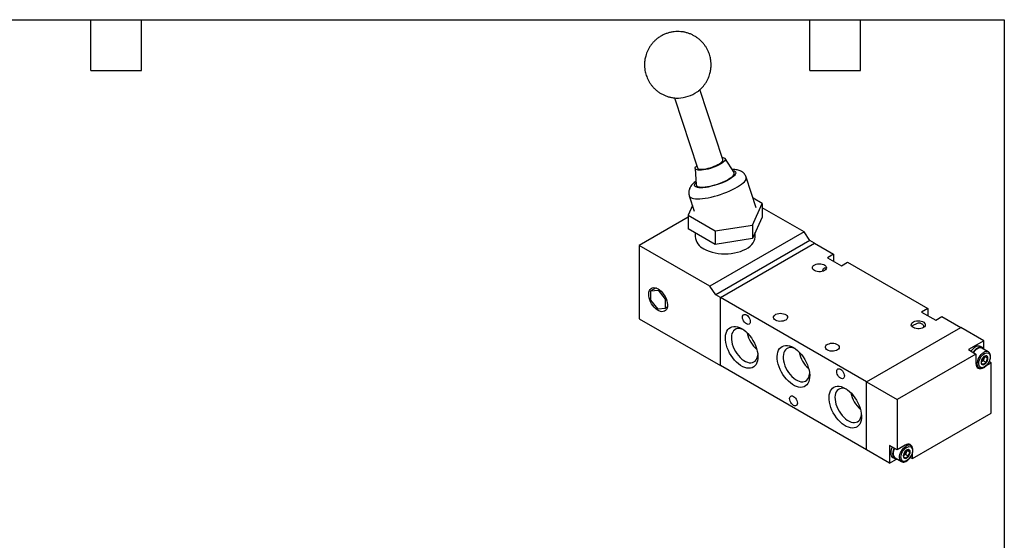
# Model space of a CAD drawing. Header units: millimetres. Extents: x 13 to 546, y 13 to 419.
# Tile 3 of 3: x 250 to 546, y 263 to 419. Entities that reach past the tile are written whole.
import ezdxf

# ---------------------------------------------------------------- set-up
doc = ezdxf.new("R2010")
doc.units = ezdxf.units.MM
doc.header["$LTSCALE"] = 2
doc.layers.add('TEXT', color=140, linetype='Continuous', lineweight=25)

msp = doc.modelspace()

# ---------------------------------------------------------------- linework, layer by layer
for p, q in [((461.606353, 377.031637), (454.713372, 398.080634)), ((447.109747, 395.593686), (454.003627, 374.541948)), ((464.948423, 373.201791), (462.280478, 377.353625)), ((453.269624, 374.402812), (453.574337, 369.477083)), ((471.594708, 362.59661), (468.599329, 371.743554)), ((451.493195, 366.141754), (452.980359, 361.600422)), ((470.4525, 357.384982), (473.441085, 363.823789)), ((473.441085, 363.823789), (470.668738, 365.424231)), ((473.441085, 363.823789), (473.441085, 359.741085)), ((452.452192, 363.21328), (451.133983, 360.373243)), ((485.975611, 355.361822), (473.441085, 362.59785)), ((451.133983, 359.740422), (436.478136, 351.279781)), ((451.133983, 360.373243), (459.298949, 355.659708)), ((451.133983, 360.373243), (451.133983, 356.290539)), ((473.441085, 359.741085), (470.4525, 353.302277)), ((459.298949, 351.577004), (451.133983, 356.290539)), ((453.287534, 355.04732), (453.287534, 353.933108)), ((485.975611, 355.361822), (457.69134, 339.03366)), ((459.298949, 355.659708), (470.4525, 357.384982)), ((459.298949, 355.659708), (459.298949, 351.577004)), ((470.4525, 357.384982), (470.4525, 353.302277)), ((471.287534, 353.933108), (471.287534, 355.101331)), ((487.743378, 352.70823), (485.975611, 355.361822)), ((470.4525, 353.302277), (459.298949, 351.577004)), ((487.743378, 352.70823), (459.459107, 336.380068)), ((460.87332, 335.56366), (489.157592, 351.891822)), ((489.157592, 351.891822), (487.743378, 352.70823)), ((489.157592, 351.891822), (494.814446, 348.62619)), ((436.478136, 351.279781), (436.478136, 329.23318)), ((457.69134, 339.03366), (436.478136, 351.279781)), ((494.814446, 348.62619), (492.975968, 347.564859)), ((492.975968, 347.564859), (497.218609, 345.115635)), ((494.744022, 346.544183), (494.814446, 346.584838)), ((494.814446, 348.62619), (494.814446, 346.584838)), ((494.814446, 346.584838), (494.815615, 346.502854)), ((497.218609, 345.115635), (499.057086, 346.176965)), ((499.057086, 346.176965), (523.098717, 332.298027)), ((441.535176, 338.466745), (440.01367, 337.588398)), ((440.01367, 337.588398), (442.134991, 337.778076)), ((440.01367, 334.759818), (440.01367, 337.588398)), ((442.475593, 337.974702), (442.134991, 337.778076)), ((442.134991, 337.778076), (444.256311, 335.139174)), ((459.459107, 336.380068), (457.69134, 339.03366)), ((442.134991, 332.120916), (440.01367, 334.759818)), ((444.519578, 335.291155), (444.256311, 335.139174)), ((444.256311, 335.139174), (444.256311, 332.310594)), ((460.87332, 335.56366), (459.459107, 336.380068)), ((460.87332, 315.15014), (460.87332, 335.56366)), ((504.713941, 310.255008), (460.87332, 335.56366)), ((444.256311, 332.310594), (442.134991, 332.120916)), ((444.880897, 332.671159), (444.256311, 332.310594)), ((523.098717, 332.298027), (521.260239, 331.236697)), ((521.260239, 331.236697), (525.50288, 328.787473)), ((523.098717, 332.298027), (523.098717, 330.256675)), ((436.478136, 329.23318), (460.87332, 315.15014)), ((523.028294, 330.216021), (523.098717, 330.256675)), ((523.098717, 330.256675), (523.099886, 330.174692)), ((525.50288, 328.787473), (527.341358, 329.848803)), ((527.341358, 329.848803), (532.998212, 326.583171)), ((504.713941, 310.255008), (532.998212, 326.583171)), ((539.927858, 322.582771), (532.998212, 326.583171)), ((539.927858, 322.582771), (535.331664, 319.929445)), ((539.927858, 320.139517), (539.927858, 322.582771)), ((535.331664, 319.929445), (537.594406, 318.623192)), ((539.518548, 320.567747), (538.952863, 320.89431)), ((541.302747, 319.249084), (539.393558, 320.351235)), ((537.594406, 318.623192), (513.906329, 304.948356)), ((537.594406, 318.623192), (537.594406, 315.765299)), ((539.731062, 316.549574), (539.220752, 316.254978)), ((539.986217, 317.20721), (539.731062, 316.549574)), ((540.642003, 316.023698), (539.731062, 316.549574)), ((540.241372, 317.864846), (539.986217, 317.20721)), ((540.241372, 317.864846), (541.152314, 317.33897)), ((504.713941, 289.841488), (460.87332, 315.15014)), ((537.74131, 314.954376), (538.55297, 314.485815)), ((538.55297, 314.485815), (538.520278, 314.505608)), ((539.220752, 316.254978), (539.119794, 316.196696)), ((539.122897, 316.204762), (539.220752, 316.254978)), ((540.743537, 315.133631), (542.1906, 315.969003)), ((542.1906, 315.969003), (541.571611, 316.326337)), ((542.1906, 300.862998), (542.1906, 315.969003)), ((504.713941, 289.841488), (504.713941, 310.255008)), ((504.713941, 310.255008), (513.906329, 304.948356)), ((513.906329, 304.948356), (513.906329, 289.842351)), ((518.502523, 287.188162), (542.1906, 300.862998)), ((511.643587, 285.841088), (504.713941, 289.841488)), ((513.906329, 289.842351), (511.643587, 291.148604)), ((511.643587, 291.148604), (511.643587, 285.841088)), ((516.381203, 291.271065), (513.906329, 289.842351)), ((517.968223, 291.080616), (517.156563, 291.549177)), ((511.643587, 285.841088), (513.759674, 287.062679)), ((512.618583, 287.529549), (513.184268, 287.202986)), ((513.309258, 287.419498), (515.218446, 286.317347)), ((515.886228, 288.086509), (515.78527, 288.028228)), ((515.788373, 288.036293), (515.886228, 288.086509)), ((516.396538, 288.381105), (515.886228, 288.086509)), ((516.651693, 289.038741), (516.396538, 288.381105)), ((517.30748, 287.85523), (516.396538, 288.381105)), ((516.906849, 289.696377), (516.651693, 289.038741)), ((516.906849, 289.696377), (517.81779, 289.170502)), ((517.887109, 287.543433), (518.502523, 287.188162)), ((518.502523, 287.188162), (518.502523, 288.849808)), ((515.218446, 286.317347), (515.185754, 286.337139))]:
    msp.add_line(p, q)
at = {"flags": 128}
for points in [[(461.383232, 377.71298), (461.591736, 377.686345), (461.92859, 377.601033), (462.168791, 377.473197), (462.306708, 377.305833), (462.339108, 377.102864), (462.265232, 376.869047), (462.086813, 376.609863), (461.808031, 376.331387), (461.435421, 376.040147), (460.977717, 375.742967), (460.445646, 375.446815), (459.851681, 375.158632), (459.209744, 374.885173), (458.53488, 374.632846), (457.842908, 374.407567), (457.150048, 374.214616), (456.472538, 374.058516), (455.826261, 373.942925), (455.226363, 373.870552), (454.686905, 373.843095), (454.220533, 373.861196), (453.838178, 373.924431), (453.548802, 374.031319), (453.359187, 374.179354), (453.273777, 374.365065), (453.294576, 374.584101), (453.421095, 374.831327), (453.650368, 375.100948), (453.780506, 375.223291)], [(454.003627, 374.541948), (454.097407, 374.398128), (454.297472, 374.274753), (454.593213, 374.192622), (454.976563, 374.153976), (455.437065, 374.15987), (455.962158, 374.210141), (456.537519, 374.30342), (457.147452, 374.437161), (457.775322, 374.607716), (458.404001, 374.810434), (459.016341, 375.039784), (459.595638, 375.289511), (460.126091, 375.552802), (460.59323, 375.822476), (460.984313, 376.091176), (461.288673, 376.351574), (461.498007, 376.596566), (461.606605, 376.819469), (461.611505, 377.014204), (461.606353, 377.031637)], [(453.574337, 369.477083), (453.581487, 369.418327), (453.676305, 369.208912), (453.875866, 369.037035), (454.176453, 368.905898), (454.572467, 368.817943), (455.056531, 368.774809), (455.619627, 368.7773), (456.251265, 368.825369), (456.939681, 368.91812), (457.672049, 369.053826), (458.434728, 369.229959), (459.213509, 369.443238), (459.993886, 369.689689), (460.761322, 369.964723), (461.501521, 370.263215), (462.200694, 370.579605), (462.845818, 370.908), (463.424874, 371.242282), (463.927076, 371.576224), (464.343069, 371.903605), (464.665104, 372.218328), (464.887181, 372.514528), (465.005165, 372.786689), (465.016856, 373.029741), (464.948423, 373.201791)], [(464.560559, 373.805382), (464.576613, 373.803645), (465.105982, 373.631553), (465.425604, 373.356385), (465.494672, 372.985896), (465.300814, 372.540637), (465.112265, 372.301115), (464.864101, 372.050383), (464.231533, 371.547863), (463.464738, 371.062356), (462.558858, 370.582248), (461.480432, 370.097033), (460.27065, 369.636784), (458.994672, 369.233525), (457.731616, 368.91474), (457.134479, 368.793733), (456.559007, 368.697489), (455.537688, 368.585584), (454.702977, 368.570707), (454.702977, 368.570707)], [(451.493195, 366.141754), (451.530014, 366.051135), (451.7042, 365.818158), (451.979648, 365.623108), (452.353013, 365.468352), (452.819764, 365.35577), (453.374235, 365.286728), (454.009695, 365.262064), (454.718431, 365.282078), (455.491839, 365.346526), (456.320532, 365.454626), (457.194451, 365.605065), (458.102986, 365.796019), (459.035111, 366.025169), (459.979509, 366.289733), (460.924717, 366.586499), (461.859263, 366.911867), (462.771801, 367.261885), (463.651254, 367.632306), (464.486948, 368.018632), (465.268738, 368.416175), (465.987134, 368.820108), (466.633416, 369.225529), (467.199739, 369.627517), (467.679229, 370.021191), (468.066064, 370.401773), (468.35555, 370.764643), (468.544173, 371.105397), (468.629642, 371.419898), (468.610921, 371.704329), (468.599329, 371.743554)], [(455.923573, 350.259271), (456.662286, 349.877417), (457.469282, 349.544793), (458.334765, 349.265437), (459.248229, 349.042741), (460.198586, 348.879407), (461.1743, 348.777418), (462.163528, 348.738012), (463.15426, 348.761667), (464.134472, 348.848097), (465.092264, 348.996252), (466.016011, 349.204334), (466.894499, 349.469816), (467.717065, 349.789477), (468.473724, 350.159436), (469.15529, 350.575202), (469.753492, 351.031729), (470.261067, 351.523475), (470.671854, 352.04447), (470.980866, 352.58839), (471.184354, 353.148634), (471.279846, 353.7184), (471.287534, 353.933108)], [(489.086881, 343.686921), (488.78446, 343.907718), (488.578396, 344.162825), (488.479796, 344.43849), (488.493978, 344.719851), (488.620175, 344.991739), (488.851586, 345.239498), (489.175734, 345.449771), (489.575144, 345.611221), (490.028285, 345.715145), (490.510727, 345.75594), (490.996462, 345.731408), (491.459303, 345.64287), (491.8743, 345.4951), (492.219078, 345.296063), (492.475051, 345.056491), (492.62842, 344.789298), (492.670917, 344.50889), (492.600249, 344.230382), (492.420228, 343.968789), (492.140558, 343.738214), (491.776316, 343.551088), (491.347138, 343.417497), (490.876162, 343.344645), (490.388778, 343.336458), (489.911261, 343.393378), (489.469354, 343.512337), (489.086881, 343.686921)], [(442.134991, 338.195246), (442.61001, 337.874336), (443.071363, 337.469284), (443.505779, 336.991742), (443.90076, 336.455449), (444.244942, 335.875832), (444.528426, 335.269566), (444.743054, 334.654092), (444.882653, 334.047116), (444.943207, 333.4661), (444.922974, 332.927759), (444.822536, 332.44758), (444.644781, 332.039376), (444.394825, 331.714891), (444.079857, 331.48346), (443.708939, 331.35174), (443.292742, 331.323521), (442.843238, 331.399615), (442.373359, 331.577832), (441.896622, 331.853046), (441.426743, 332.217339), (440.977239, 332.660232), (440.561042, 333.168982), (440.190124, 333.728955), (439.875156, 334.32404), (439.6252, 334.937119), (439.447445, 335.550553), (439.347007, 336.146697), (439.326774, 336.708399), (439.387328, 337.2195), (439.526927, 337.665298), (439.741556, 338.032967), (440.025039, 338.31193), (440.369222, 338.494162), (440.764202, 338.574421), (441.198618, 338.550397), (441.659972, 338.422781), (442.134991, 338.195246)], [(468.651495, 327.684771), (468.349524, 327.905003), (468.068132, 328.202042), (467.826495, 328.555646), (467.64108, 328.941717), (467.524524, 329.333945), (467.484769, 329.7056), (467.524524, 330.031355), (467.64108, 330.289009), (467.826495, 330.461005), (468.068132, 330.535621), (468.349524, 330.507772), (468.651495, 330.379356), (468.953466, 330.159124), (469.234858, 329.862084), (469.476495, 329.50848), (469.661909, 329.12241), (469.778466, 328.730182), (469.818221, 328.358527), (469.778466, 328.032772), (469.661909, 327.775117), (469.476495, 327.603121), (469.234858, 327.528506), (468.953466, 327.556355), (468.651495, 327.684771)], [(477.419619, 328.787473), (477.117198, 329.00827), (476.911134, 329.263377), (476.812534, 329.539042), (476.826716, 329.820403), (476.952913, 330.092291), (477.184324, 330.34005), (477.508472, 330.550323), (477.907882, 330.711773), (478.361023, 330.815697), (478.843465, 330.856492), (479.3292, 330.83196), (479.792042, 330.743422), (480.207038, 330.595652), (480.551816, 330.396615), (480.80779, 330.157043), (480.961159, 329.88985), (481.003655, 329.609442), (480.932987, 329.330934), (480.752966, 329.069341), (480.473296, 328.838766), (480.109054, 328.65164), (479.679876, 328.518049), (479.2089, 328.445197), (478.721516, 328.43701), (478.243999, 328.49393), (477.802092, 328.612889), (477.419619, 328.787473)], [(518.785366, 326.54235), (518.482945, 326.763147), (518.27688, 327.018255), (518.178281, 327.29392), (518.192462, 327.57528), (518.31866, 327.847169), (518.550071, 328.094928), (518.874219, 328.3052), (519.273629, 328.466651), (519.72677, 328.570575), (520.209212, 328.61137), (520.694947, 328.586838), (521.157788, 328.4983), (521.572784, 328.350529), (521.917563, 328.151493), (522.173536, 327.911921), (522.326905, 327.644728), (522.369401, 327.364319), (522.298734, 327.085811), (522.118713, 326.824219), (521.839043, 326.593644), (521.4748, 326.406517), (521.045623, 326.272927), (520.574647, 326.200075), (520.087263, 326.191888), (519.609746, 326.248808), (519.167839, 326.367766), (518.785366, 326.54235)], [(467.237281, 326.255692), (467.861199, 325.849256), (468.474871, 325.356981), (469.068223, 324.786951), (469.63151, 324.148525), (470.155485, 323.452187), (470.631542, 322.70937), (471.051866, 321.932271), (471.409554, 321.13365), (471.698734, 320.326621), (471.914657, 319.524435), (472.053778, 318.740263), (472.113811, 317.986982), (472.093773, 317.276961), (471.99399, 316.621858), (471.816103, 316.03243), (471.563032, 315.518356), (471.238932, 315.088076), (470.849125, 314.748656), (470.400011, 314.505668), (469.898966, 314.363104), (469.354216, 314.323303), (468.774706, 314.386919), (468.169951, 314.552908), (467.549882, 314.818544), (466.92468, 315.179465), (466.304611, 315.629746), (465.699857, 316.161992), (465.120347, 316.767463), (464.575596, 317.436219), (464.074551, 318.157279), (463.625438, 318.918801), (463.235631, 319.708283), (462.911531, 320.512761), (462.658459, 321.319026), (462.480572, 322.113838), (462.38079, 322.884147), (462.360751, 323.617304), (462.420785, 324.301271), (462.559906, 324.924818), (462.775828, 325.477705), (463.065008, 325.950854), (463.422697, 326.336497), (463.843021, 326.6283), (464.319078, 326.821473), (464.843052, 326.912843), (465.40634, 326.900911), (465.999691, 326.785872), (466.613364, 326.569615), (467.237281, 326.255692)], [(467.705702, 325.959252), (467.572658, 326.017092), (467.028363, 326.197708), (466.505465, 326.279797), (466.014144, 326.26176), (465.563962, 326.143949), (465.163681, 325.928657), (464.821093, 325.620073), (464.542865, 325.224205), (464.334413, 324.748757), (464.199794, 324.202983), (464.141629, 323.597507), (464.161049, 322.944113), (464.257677, 322.255519), (464.429631, 321.545127), (464.673565, 320.826765), (464.984731, 320.114414), (465.357072, 319.42194), (465.783342, 318.762821), (466.255243, 318.149885), (466.763591, 317.595064), (467.298491, 317.109156), (467.849531, 316.701618), (468.405987, 316.380383), (468.957027, 316.151703), (469.491926, 316.02003), (470.000274, 315.987925), (470.472175, 316.056015), (470.898445, 316.222974), (471.270786, 316.485552), (471.581952, 316.838638), (471.825887, 317.27536), (471.997841, 317.787217), (472.093856, 318.357923)], [(482.79363, 320.541366), (483.417548, 320.13493), (484.031221, 319.642655), (484.624572, 319.072625), (485.187859, 318.434199), (485.711834, 317.737861), (486.187891, 316.995044), (486.608215, 316.217945), (486.965903, 315.419324), (487.255083, 314.612295), (487.471006, 313.810109), (487.610127, 313.025937), (487.670161, 312.272656), (487.650122, 311.562635), (487.55034, 310.907532), (487.372452, 310.318104), (487.119381, 309.80403), (486.795281, 309.37375), (486.405474, 309.03433), (485.956361, 308.791342), (485.455315, 308.648778), (484.910565, 308.608977), (484.331055, 308.672593), (483.7263, 308.838582), (483.106231, 309.104218), (482.48103, 309.465139), (481.860961, 309.91542), (481.256206, 310.447666), (480.676696, 311.053137), (480.131946, 311.721894), (479.6309, 312.442953), (479.181787, 313.204475), (478.79198, 313.993957), (478.46788, 314.798435), (478.214809, 315.6047), (478.036921, 316.399512), (477.937139, 317.169821), (477.9171, 317.902978), (477.977134, 318.586945), (478.116255, 319.210492), (478.332178, 319.763379), (478.621357, 320.236528), (478.979046, 320.622171), (479.39937, 320.913974), (479.875427, 321.107147), (480.399402, 321.198517), (480.962689, 321.186585), (481.55604, 321.071546), (482.169713, 320.85529), (482.79363, 320.541366)], [(483.262052, 320.244926), (483.129008, 320.302766), (482.584712, 320.483382), (482.061815, 320.565471), (481.570493, 320.547434), (481.120311, 320.429623), (480.720031, 320.214331), (480.377442, 319.905747), (480.099214, 319.509879), (479.890762, 319.034431), (479.756144, 318.488657), (479.697978, 317.883181), (479.717398, 317.229787), (479.814026, 316.541193), (479.98598, 315.830801), (480.229914, 315.112439), (480.54108, 314.400088), (480.913422, 313.707614), (481.339691, 313.048495), (481.811593, 312.435559), (482.31994, 311.880738), (482.85484, 311.39483), (483.40588, 310.987292), (483.962336, 310.666057), (484.513376, 310.437377), (485.048276, 310.305704), (485.556623, 310.273599), (486.028524, 310.341689), (486.454794, 310.508648), (486.827136, 310.771226), (487.138302, 311.124312), (487.382236, 311.561034), (487.55419, 312.072891), (487.650205, 312.643597)], [(492.975968, 319.806983), (492.673547, 320.027781), (492.467483, 320.282888), (492.368884, 320.558553), (492.383065, 320.839913), (492.509263, 321.111802), (492.740673, 321.359561), (493.064821, 321.569833), (493.464232, 321.731284), (493.917372, 321.835208), (494.399814, 321.876003), (494.885549, 321.851471), (495.348391, 321.762933), (495.763387, 321.615162), (496.108165, 321.416126), (496.364139, 321.176554), (496.517508, 320.909361), (496.560004, 320.628952), (496.489337, 320.350444), (496.309315, 320.088852), (496.029645, 319.858277), (495.665403, 319.67115), (495.236225, 319.53756), (494.765249, 319.464708), (494.277865, 319.456521), (493.800348, 319.513441), (493.358442, 319.6324), (492.975968, 319.806983)], [(538.952863, 320.89431), (538.631527, 321.013309), (538.264779, 321.027959), (537.866834, 320.937628), (537.452985, 320.745786), (537.039136, 320.459808), (536.641191, 320.090681), (536.274442, 319.652592), (536.140288, 319.462636)], [(539.993086, 320.005135), (539.978515, 320.038425), (539.782484, 320.348766), (539.51867, 320.567677), (539.197213, 320.686745), (538.830464, 320.701395), (538.432519, 320.611064), (538.01867, 320.419223), (537.604821, 320.133244), (537.206876, 319.764118), (536.840128, 319.326029), (536.705973, 319.136073)], [(538.520278, 314.505608), (538.39016, 314.605279), (538.182038, 314.87071), (538.04539, 315.217887), (537.985811, 315.632597), (538.005739, 316.097863), (538.104358, 316.594635), (538.277633, 317.102577), (538.518467, 317.600892), (538.817002, 318.06918), (539.161016, 318.488269), (539.536425, 318.841002), (539.927858, 319.112937)], [(541.174983, 317.342477), (541.133058, 317.654993), (541.010681, 317.893786), (540.817766, 318.03951), (540.569942, 318.08036), (540.287285, 318.013026), (539.992696, 317.842963), (539.710039, 317.583948), (539.462215, 317.256967), (539.2693, 316.888507), (539.146923, 316.508421), (539.104998, 316.1475), (539.146923, 315.834984), (539.2693, 315.596191), (539.462215, 315.450467), (539.710039, 315.409617), (539.992696, 315.476951), (540.287285, 315.647014), (540.569942, 315.906028), (540.817766, 316.23301), (541.010681, 316.601469), (541.133058, 316.981556), (541.174983, 317.342477)], [(496.935766, 311.356609), (496.633795, 311.576841), (496.352403, 311.87388), (496.110766, 312.227484), (495.925352, 312.613555), (495.808795, 313.005783), (495.76904, 313.377438), (495.808795, 313.703192), (495.925352, 313.960847), (496.110766, 314.132843), (496.352403, 314.207459), (496.633795, 314.17961), (496.935766, 314.051193), (497.237737, 313.830961), (497.519129, 313.533922), (497.760766, 313.180318), (497.946181, 312.794247), (498.062737, 312.402019), (498.102492, 312.030364), (498.062737, 311.70461), (497.946181, 311.446955), (497.760766, 311.274959), (497.519129, 311.200343), (497.237737, 311.228192), (496.935766, 311.356609)], [(537.594406, 315.765299), (537.635167, 315.310932), (537.755882, 314.921087), (537.951913, 314.610746), (538.215726, 314.391835), (538.537184, 314.272766), (538.903932, 314.258116), (539.1211, 314.295224)], [(498.34998, 308.294713), (498.973897, 307.888277), (499.58757, 307.396003), (500.180921, 306.825973), (500.744209, 306.187547), (501.268183, 305.491209), (501.74424, 304.748391), (502.164564, 303.971293), (502.522253, 303.172672), (502.811433, 302.365642), (503.027355, 301.563456), (503.166476, 300.779284), (503.22651, 300.026004), (503.206471, 299.315983), (503.106689, 298.66088), (502.928802, 298.071452), (502.67573, 297.557377), (502.35163, 297.127097), (501.961823, 296.787677), (501.51271, 296.54469), (501.011665, 296.402125), (500.466914, 296.362324), (499.887404, 296.42594), (499.28265, 296.591929), (498.662581, 296.857565), (498.037379, 297.218487), (497.41731, 297.668767), (496.812555, 298.201013), (496.233045, 298.806485), (495.688295, 299.475241), (495.187249, 300.1963), (494.738136, 300.957823), (494.348329, 301.747305), (494.024229, 302.551783), (493.771158, 303.358047), (493.593271, 304.152859), (493.493488, 304.923168), (493.47345, 305.656325), (493.533483, 306.340293), (493.672604, 306.963839), (493.888527, 307.516726), (494.177707, 307.989876), (494.535395, 308.375518), (494.955719, 308.667322), (495.431776, 308.860494), (495.955751, 308.951865), (496.519038, 308.939933), (497.11239, 308.824894), (497.726062, 308.608637), (498.34998, 308.294713)], [(498.818401, 307.998274), (498.685357, 308.056113), (498.141061, 308.23673), (497.618164, 308.318819), (497.126843, 308.300782), (496.67666, 308.182971), (496.27638, 307.967678), (495.933791, 307.659095), (495.655564, 307.263226), (495.447112, 306.787778), (495.312493, 306.242005), (495.254327, 305.636529), (495.273747, 304.983135), (495.370375, 304.29454), (495.542329, 303.584149), (495.786263, 302.865786), (496.097429, 302.153436), (496.469771, 301.460962), (496.896041, 300.801842), (497.367942, 300.188907), (497.876289, 299.634086), (498.411189, 299.148177), (498.962229, 298.740639), (499.518685, 298.419404), (500.069725, 298.190725), (500.604625, 298.059051), (501.112972, 298.026947), (501.584873, 298.095037), (502.011143, 298.261995), (502.383485, 298.524573), (502.694651, 298.877659), (502.938585, 299.314381), (503.110539, 299.826239), (503.206555, 300.396945)], [(482.79363, 303.189874), (482.49166, 303.410106), (482.210267, 303.707145), (481.96863, 304.060749), (481.783216, 304.44682), (481.66666, 304.839047), (481.626904, 305.210703), (481.66666, 305.536457), (481.783216, 305.794112), (481.96863, 305.966108), (482.210267, 306.040724), (482.49166, 306.012874), (482.79363, 305.884458), (483.095601, 305.664226), (483.376994, 305.367187), (483.61863, 305.013583), (483.804045, 304.627512), (483.920601, 304.235284), (483.960357, 303.863629), (483.920601, 303.537875), (483.804045, 303.28022), (483.61863, 303.108224), (483.376994, 303.033608), (483.095601, 303.061457), (482.79363, 303.189874)], [(512.452195, 290.681804), (512.354647, 290.470405), (512.158616, 289.933731), (512.037901, 289.404511), (511.997141, 288.903083), (512.037901, 288.448716), (512.158616, 288.058871), (512.354647, 287.74853), (512.618461, 287.529619), (512.618583, 287.529549)], [(513.017881, 290.355241), (512.920333, 290.143842), (512.724302, 289.607168), (512.603587, 289.077948), (512.562826, 288.57652), (512.603587, 288.122153), (512.724302, 287.732308), (512.920333, 287.421967), (513.184146, 287.203056), (513.505604, 287.083988), (513.872352, 287.069337), (513.908786, 287.073398)], [(513.143847, 290.282522), (513.033921, 290.036259), (512.860646, 289.528318), (512.762027, 289.031545), (512.742098, 288.56628), (512.801678, 288.151569), (512.938326, 287.804392), (513.146448, 287.538962), (513.309258, 287.419498)], [(515.185754, 286.337139), (515.055637, 286.436811), (514.847515, 286.702241), (514.710866, 287.049418), (514.651287, 287.464129), (514.671215, 287.929394), (514.769835, 288.426167), (514.943109, 288.934108), (515.183943, 289.432423), (515.482479, 289.900712), (515.826492, 290.319801), (516.201901, 290.672533), (516.593335, 290.944468)], [(517.840459, 289.174008), (517.798534, 289.486524), (517.676158, 289.725317), (517.483242, 289.871041), (517.235418, 289.911891), (516.952761, 289.844557), (516.658172, 289.674494), (516.375515, 289.41548), (516.127691, 289.088498), (515.934776, 288.720039), (515.812399, 288.339953), (515.770474, 287.979032), (515.812399, 287.666516), (515.934776, 287.427723), (516.127691, 287.281999), (516.375515, 287.241149), (516.658172, 287.308483), (516.952761, 287.478546), (517.235418, 287.73756), (517.483242, 288.064542), (517.676158, 288.433001), (517.798534, 288.813087), (517.840459, 289.174008)]]:
    msp.add_lwpolyline(points, dxfattribs=at)
for centre, radius, start, end in [((447.534709, 407.148637), 11.631593, 273.37643142, 302.8959668), ((457.707444, 354.321848), 4.436972, 185.02634363, 246.29379733), ((477.593821, 326.600264), 8.820042, 190.95574999, 229.03887347), ((540.058927, 316.925588), 3.870847, 121.80856813, 146.4769249), ((538.82336, 319.099154), 1.375803, 65.51543379, 125.79502464), ((540.732591, 317.99688), 1.375928, 65.53267416, 125.79349035), ((493.150171, 320.885938), 8.820042, 190.95574999, 229.03887347), ((538.186072, 317.870501), 1.918457, 302.63797059, 339.77288621), ((538.563538, 317.797738), 1.54037, 337.45754817, 1.62766788), ((508.70652, 308.639285), 8.820042, 190.95574999, 229.03887347), ((517.2093, 290.255836), 1.310128, 350.78596301, 129.20328524), ((517.398068, 289.828412), 1.375928, 65.53267416, 125.79349035), ((514.851548, 289.702033), 1.918457, 302.63797059, 339.77288621), ((515.229014, 289.62927), 1.54037, 337.45754817, 1.62766788)]:
    msp.add_arc(centre, radius, start, end)
for points, knots in [([(458.055405, 405.148145), (458.059146, 405.488103), (458.064406, 405.966252), (458.002969, 406.671524), (457.919291, 407.274168), (457.767285, 407.987875), (457.550643, 408.729041), (457.260338, 409.490604), (456.893685, 410.25462), (456.449219, 411.006962), (455.927425, 411.734591), (455.330403, 412.425586), (454.661728, 413.069041), (453.926269, 413.65506), (453.130023, 414.174778), (452.279937, 414.620384), (451.38375, 414.985126), (450.449842, 415.263317), (449.487088, 415.45032), (448.504734, 415.542527), (447.512271, 415.537318), (446.519322, 415.433014), (445.535532, 415.228796), (444.570475, 414.924604), (443.633555, 414.52098), (442.733942, 414.018853), (441.913523, 413.442368), (441.178118, 412.808593), (440.530399, 412.135304), (439.950204, 411.407206), (439.443186, 410.633338), (439.014808, 409.826213), (438.671748, 409.008394), (438.425189, 408.24008), (438.263946, 407.560498), (438.1304, 406.807921), (438.093961, 406.27052), (438.070453, 405.923817)], [0, 0, 0, 0, 0.0324460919, 0.0456351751, 0.0675891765, 0.090527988, 0.1152790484, 0.1412801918, 0.168297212, 0.19613558, 0.2246475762, 0.2537163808, 0.2832484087, 0.3131683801, 0.3434160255, 0.3739436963, 0.4047145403, 0.4357010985, 0.4668842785, 0.4982527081, 0.5298025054, 0.5615375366, 0.5934702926, 0.6256236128, 0.6580336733, 0.6907550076, 0.7238690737, 0.7536432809, 0.7833622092, 0.8129868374, 0.8424503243, 0.8716150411, 0.9001525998, 0.927058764, 0.948595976, 0.9668369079, 1, 1, 1, 1]), ([(438.070453, 405.923817), (438.066712, 405.583859), (438.061451, 405.10571), (438.122888, 404.400438), (438.206567, 403.797794), (438.358573, 403.084087), (438.575215, 402.342921), (438.86552, 401.581358), (439.232173, 400.817341), (439.676639, 400.065), (440.198433, 399.337371), (440.795455, 398.646375), (441.46413, 398.002922), (442.199588, 397.416899), (442.995834, 396.897196), (443.845921, 396.451531), (444.742105, 396.087012), (445.676025, 395.807978), (446.638738, 395.624153), (447.499558, 395.532881), (448.036397, 395.544548), (448.244741, 395.549076)], [0, 0, 0, 0, 0.0626193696, 0.0880736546, 0.1304438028, 0.1747145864, 0.2224829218, 0.2726638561, 0.324805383, 0.3785320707, 0.433558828, 0.4896601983, 0.5466555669, 0.6043996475, 0.6627761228, 0.7216930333, 0.7810792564, 0.8408817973, 0.9010638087, 0.9616033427, 1, 1, 1, 1]), ([(453.830026, 397.382994), (453.964749, 397.474699), (454.357273, 397.741887), (454.945885, 398.265997), (455.595954, 398.935957), (456.175522, 399.664943), (456.682706, 400.438574), (457.11104, 401.245762), (457.454112, 402.063565), (457.700668, 402.831882), (457.861912, 403.511464), (457.995458, 404.264041), (458.031897, 404.801442), (458.055405, 405.148145)], [0, 0, 0, 0, 0.0533427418, 0.1554173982, 0.257302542, 0.3588643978, 0.459873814, 0.5598589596, 0.6576940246, 0.7499361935, 0.8237720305, 0.8863072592, 1, 1, 1, 1]), ([(468.597524, 371.738535), (468.59444, 371.751474), (468.549277, 371.940951), (468.371747, 372.286621), (468.061893, 372.751907), (467.669512, 373.142477), (467.227689, 373.459066), (466.740634, 373.707438), (466.185675, 373.899843), (465.566776, 374.028175), (464.958916, 374.093373), (464.546302, 374.096263), (464.372859, 374.097478)], [0, 0, 0, 0, 0.0069861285, 0.102305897, 0.2006087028, 0.3037586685, 0.4012438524, 0.5060786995, 0.6236727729, 0.7589752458, 0.8986849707, 1, 1, 1, 1]), ([(453.508671, 370.538594), (453.419324, 370.473894), (453.164397, 370.28929), (452.786143, 369.963335), (452.374749, 369.553627), (452.019743, 369.113248), (451.732681, 368.649674), (451.520722, 368.169086), (451.384127, 367.669458), (451.330606, 367.152027), (451.35691, 366.636324), (451.44959, 366.308062), (451.494184, 366.150114)], [0, 0, 0, 0, 0.0639714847, 0.1825248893, 0.304789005, 0.4243037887, 0.533225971, 0.6330987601, 0.7280714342, 0.8211019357, 0.9139205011, 1, 1, 1, 1]), ([(454.702977, 368.570707), (454.463836, 368.589179), (453.97123, 368.627228), (453.450387, 368.804943), (453.128685, 369.078863), (453.057213, 369.449228), (453.228841, 369.823244), (453.41636, 370.07797), (453.515226, 370.176593), (453.530144, 370.191475)], [0, 0, 0, 0, 0.1647637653, 0.3393968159, 0.5212900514, 0.7070433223, 0.8927965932, 0.9838234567, 1, 1, 1, 1]), ([(492.584668, 344.195683), (492.53059, 344.271953), (492.422342, 344.424621), (492.212877, 344.465274), (491.988188, 344.422524), (491.756519, 344.270922), (491.542337, 343.933201), (491.534824, 343.638852), (491.531102, 343.493041)], [0, 0, 0, 0, 0.1697687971, 0.339818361, 0.4066181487, 0.6059126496, 0.8047820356, 1, 1, 1, 1]), ([(521.997651, 326.74315), (521.971474, 326.835596), (521.917197, 327.02728), (521.735875, 327.337066), (521.458686, 327.642856), (521.13141, 327.809297), (520.73649, 327.902698), (520.270529, 327.886502), (519.651776, 327.688755), (519.089987, 327.39844), (518.65012, 327.136464), (518.403619, 327.008156), (518.352626, 326.938868), (518.343928, 326.92705)], [0, 0, 0, 0, 0.0598649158, 0.1241284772, 0.2199300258, 0.3158867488, 0.3536341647, 0.4787409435, 0.6029358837, 0.7535572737, 0.8654012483, 0.9770422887, 1, 1, 1, 1]), ([(540.13999, 318.745513), (541.096134, 319.297484), (541.872402, 318.849208), (541.872402, 316.640969), (541.096134, 315.296434), (540.13999, 314.744463)], [0, 0, 0, 0, 0.5, 0.5, 1, 1, 1, 1]), ([(540.13999, 314.744463), (539.183846, 314.192493), (538.407579, 314.640769), (538.407579, 316.849008), (539.183846, 318.193543), (540.13999, 318.745513)], [0, 0, 0, 0, 0.5, 0.5, 1, 1, 1, 1]), ([(539.621383, 317.475859), (539.489952, 317.288871), (539.374652, 317.088633), (539.200889, 316.641474), (539.146333, 316.40342), (539.111072, 316.160587)], [0, 0, 0, 0, 0.5, 0.5, 1, 1, 1, 1]), ([(540.642004, 318.06505), (540.427145, 317.996585), (540.226922, 317.916577), (539.878573, 317.71548), (539.739981, 317.599894), (539.621383, 317.475859)], [0, 0, 0, 0, 0.5, 0.5, 1, 1, 1, 1]), ([(541.152314, 317.33897), (541.020883, 317.485297), (540.905583, 317.623367), (540.73182, 317.870414), (540.677264, 317.974154), (540.642003, 318.06505)], [0, 0, 0, 0, 0.5, 0.5, 1, 1, 1, 1]), ([(540.642003, 316.023698), (540.67722, 316.266229), (540.731065, 316.501944), (540.904386, 316.949359), (541.020719, 317.15175), (541.152314, 317.33897)], [0, 0, 0, 0, 0.5, 0.5, 1, 1, 1, 1]), ([(541.412773, 316.010227), (541.495525, 316.164646), (541.61178, 316.381581), (541.743699, 316.712463), (541.836578, 316.993801), (541.913994, 317.323773), (541.958622, 317.658088), (541.964662, 317.990476), (541.927244, 318.309991), (541.84268, 318.609208), (541.705112, 318.877994), (541.526427, 319.101664), (541.371312, 319.198695), (541.299611, 319.243547)], [0, 0, 0, 0, 0.124526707, 0.1749400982, 0.2578063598, 0.3425106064, 0.4321733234, 0.5245309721, 0.618995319, 0.7151754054, 0.8131065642, 0.9136094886, 1, 1, 1, 1]), ([(538.517836, 314.518192), (538.545459, 314.497586), (538.664287, 314.408941), (538.917236, 314.340164), (539.25306, 314.320623), (539.59285, 314.384893), (539.927569, 314.516413), (540.245454, 314.702781), (540.541468, 314.931081), (540.791797, 315.171006), (541.006221, 315.415273), (541.212191, 315.682858), (541.339639, 315.890867), (541.412773, 316.010227)], [0, 0, 0, 0, 0.0346628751, 0.1491152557, 0.2563266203, 0.3640554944, 0.4697406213, 0.5714455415, 0.666947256, 0.7605092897, 0.829172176, 0.9019746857, 1, 1, 1, 1]), ([(539.111072, 316.160587), (539.146289, 316.069803), (539.200134, 315.96721), (539.373455, 315.720419), (539.489788, 315.581016), (539.621383, 315.434507)], [0, 0, 0, 0, 0.5, 0.5, 1, 1, 1, 1]), ([(539.621383, 315.434507), (539.739981, 315.558542), (539.878573, 315.674128), (540.226922, 315.875225), (540.427144, 315.955233), (540.642003, 316.023698)], [0, 0, 0, 0, 0.5, 0.5, 1, 1, 1, 1]), ([(516.805467, 286.575995), (515.849323, 286.024025), (515.073055, 286.4723), (515.073055, 288.68054), (515.849323, 290.025075), (516.805467, 290.577045)], [0, 0, 0, 0, 0.5, 0.5, 1, 1, 1, 1]), ([(517.30748, 289.896582), (517.092621, 289.828117), (516.892398, 289.748109), (516.54405, 289.547011), (516.405457, 289.431426), (516.286859, 289.30739)], [0, 0, 0, 0, 0.5, 0.5, 1, 1, 1, 1]), ([(516.805467, 290.577045), (517.761611, 291.129015), (518.537878, 290.68074), (518.537878, 288.4725), (517.761611, 287.127965), (516.805467, 286.575995)], [0, 0, 0, 0, 0.5, 0.5, 1, 1, 1, 1]), ([(517.81779, 289.170502), (517.686359, 289.316829), (517.571059, 289.454898), (517.397296, 289.701945), (517.34274, 289.805685), (517.30748, 289.896582)], [0, 0, 0, 0, 0.5, 0.5, 1, 1, 1, 1]), ([(518.078249, 287.841759), (518.161002, 287.996178), (518.277256, 288.213112), (518.409175, 288.543995), (518.502054, 288.825332), (518.57947, 289.155305), (518.624098, 289.489619), (518.630138, 289.822008), (518.592721, 290.141522), (518.508157, 290.440739), (518.370588, 290.709525), (518.191903, 290.933195), (518.036788, 291.030226), (517.965087, 291.075078)], [0, 0, 0, 0, 0.124526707, 0.1749400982, 0.2578063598, 0.3425106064, 0.4321733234, 0.5245309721, 0.618995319, 0.7151754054, 0.8131065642, 0.9136094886, 1, 1, 1, 1]), ([(515.183312, 286.349724), (515.210935, 286.329118), (515.329763, 286.240472), (515.582712, 286.171696), (515.918536, 286.152154), (516.258326, 286.216425), (516.593045, 286.347944), (516.91093, 286.534313), (517.206945, 286.762612), (517.457273, 287.002538), (517.671697, 287.246804), (517.877667, 287.51439), (518.005116, 287.722398), (518.078249, 287.841759)], [0, 0, 0, 0, 0.0346628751, 0.1491152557, 0.2563266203, 0.3640554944, 0.4697406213, 0.5714455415, 0.666947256, 0.7605092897, 0.829172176, 0.9019746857, 1, 1, 1, 1]), ([(516.286859, 289.30739), (516.155428, 289.120403), (516.040128, 288.920165), (515.866365, 288.473006), (515.811809, 288.234951), (515.776549, 287.992118)], [0, 0, 0, 0, 0.5, 0.5, 1, 1, 1, 1]), ([(515.776549, 287.992118), (515.811765, 287.901335), (515.86561, 287.798742), (516.038932, 287.55195), (516.155264, 287.412547), (516.286859, 287.266038)], [0, 0, 0, 0, 0.5, 0.5, 1, 1, 1, 1]), ([(516.286859, 287.266038), (516.405457, 287.390074), (516.54405, 287.505659), (516.892398, 287.706757), (517.092621, 287.786765), (517.30748, 287.85523)], [0, 0, 0, 0, 0.5, 0.5, 1, 1, 1, 1]), ([(517.30748, 287.85523), (517.342697, 288.097761), (517.396542, 288.333475), (517.569863, 288.78089), (517.686195, 288.983281), (517.81779, 289.170502)], [0, 0, 0, 0, 0.5, 0.5, 1, 1, 1, 1])]:
    msp.add_open_spline(points, degree=3, knots=knots)
at = {"layer": 'TEXT'}
for p, q in [((12.7, 419.1), (546.1, 419.1)), ((271.78, 403.86), (271.78, 419.1)), ((287.02, 403.86), (287.02, 419.1)), ((487.68, 403.86), (487.68, 419.1)), ((502.92, 403.86), (502.92, 419.1)), ((546.1, 419.1), (546.1, 12.7)), ((271.78, 403.86), (287.02, 403.86)), ((487.68, 403.86), (502.92, 403.86))]:
    msp.add_line(p, q, dxfattribs=at)

doc.saveas('drawing.dxf')
